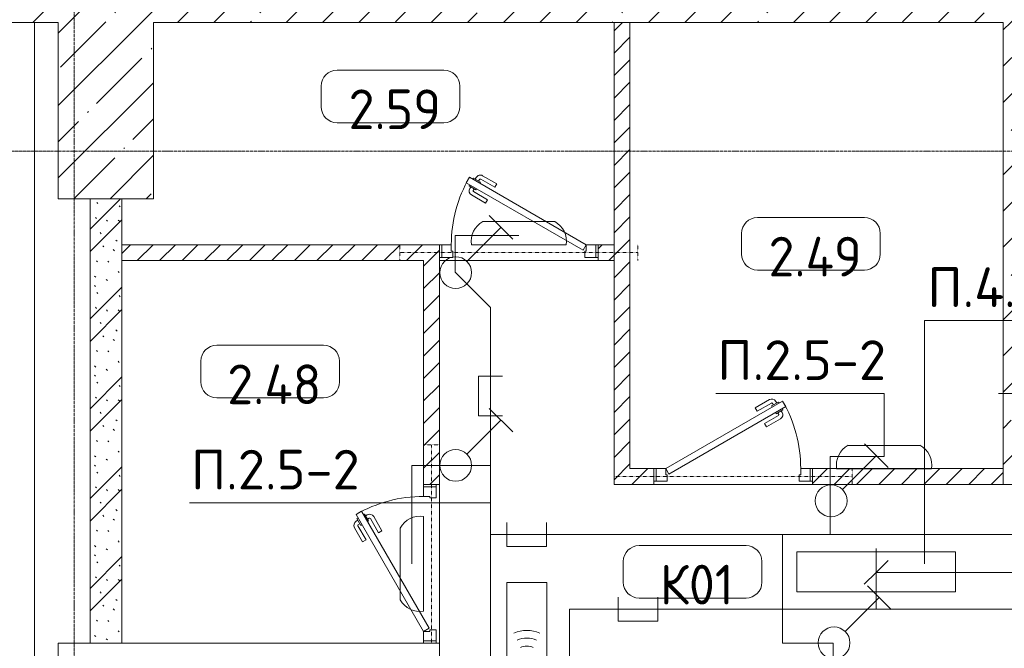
# Model space of a CAD drawing. Header units: millimetres. Extents: x -32229 to 288056, y -13689 to 125138.
# Tile 176 of 193: x 24492 to 30692, y 117118 to 121077. Entities that reach past the tile are written whole.
import ezdxf

# ---------------------------------------------------------------- set-up
doc = ezdxf.new("R2010")
doc.units = ezdxf.units.MM
doc.linetypes.add('3_ Штрих_ 1 х 1 мм', pattern=[2, 1, -1])
doc.linetypes.add('ADSK_Линия сетки', pattern=[25, 20, -2.5, 0, -2.5])
for name, color, linetype, lineweight in [('A-ANNO-DIMS', 7, 'Continuous', 9), ('A-ANNO-DIMS-200', 7, 'Continuous', 9), ('A-ANNO-NOTE', 7, 'Continuous', 18), ('A-AREA-IDEN', 7, 'Continuous', 9), ('A-DETL-THIN', 7, 'Continuous', 9), ('A-DOOR', 7, 'Continuous', 18), ('A-DOOR-FRAM', 7, 'Continuous', 9), ('A-FLOR', 7, 'Continuous', 18), ('A-WALL', 7, 'Continuous', 18), ('A-WALL-PATT', 7, 'Continuous', 40), ('C-PRKG', 7, 'Continuous', 18), ('G-ANNO-TEXT', 7, 'Continuous', 9), ('I-WALL', 7, 'Continuous', 18), ('S-BEAM', 7, 'Continuous', 18), ('S-COLS', 7, 'Continuous', 18), ('S-GRID', 7, 'Continuous', 9)]:
    doc.layers.add(name, color=color, linetype=linetype, lineweight=lineweight)
doc.layers.add('A-DETL', color=7, linetype='Continuous', lineweight=9, true_color=0x00a600)
doc.styles.add('GOST Common_3', font='GOST_Common.ttf', dxfattribs={"width": 0.9, "height": 250})
doc.styles.add('GOST Common_4', font='GOST_Common.ttf', dxfattribs={"height": 250})
doc.styles.add('ISOCPEUR', font='isocpeur.ttf', dxfattribs={"height": 250})
doc.dimstyles.new('ГОСТ_2_5_мм2_1', dxfattribs={"dimscale": 304.8, "dimtxt": 251.428749, "dimasz": 0.492126, "dimexe": 0.492126, "dimexo": 0.656168, "dimgap": 0.098425, "dimtad": 1, "dimdec": 0, "dimdsep": 46, "dimtxsty": 'GOST Common_3', "dimblk1": 'OBLIQUE', "dimblk2": 'OBLIQUE', "dimsah": 1, "dimcen": 0.09, "dimazin": 2, "dimtfac": 1, "dimtdec": 4, "dimtix": 1, "dimtmove": 0, "dimatfit": 3, "dimfxl": 1, "dimtvp": 1, "dimtolj": 1, "dimtzin": 0, "dimarcsym": 2})
pattern_1 = [(45, (0, 0), (-70.71068, 70.71068), [])]
pattern_2 = [(45, (0, 0), (-228.0985, 228.0985), []), (45, (228.1, 0), (-228.0985, 228.0985), [403.225, -80.645, 6.706, -73.939])]

# ---------------------------------------------------------------- blocks, each defined once
blk = doc.blocks.new('АР_Машиноместо - 4900x2400_М__5300х2500_-V74--02 ЭО')
at = {"layer": 'C-PRKG', "color": 253, "lineweight": 13, "true_color": 0xaaaaaa}
blk.add_line((0, 0), (0, -5300), dxfattribs=at)
blk = doc.blocks.new('АР_Дверь однопольная - 1000х2100h_850__Кладовая-4711580--02 ЭО')
at = {"layer": 'A-DOOR', "color": 253, "lineweight": 13, "true_color": 0xaaaaaa}
for p, q in [((-311.1, 475), (-331.1, 440.4)), ((-331.1, 440.4), (405, 15.4)), ((425, 50), (-311.1, 475)), ((405, 15.4), (425, 50))]:
    blk.add_line(p, q, dxfattribs=at)
at = {"layer": 'A-DOOR', "color": 253, "lineweight": 5, "true_color": 0xaaaaaa}
for p, q in [((-289.5, 462.5), (-285.5, 469.4)), ((-285.5, 469.4), (-242.2, 444.4)), ((-274.6, 463.2), (-268.6, 473.6)), ((-253, 450.7), (-247, 461.1)), ((-242.2, 444.4), (-246.2, 437.5)), ((-151.4, 411.7), (-240.2, 462.9)), ((-138.9, 433.3), (-227.7, 484.6)), ((-309.5, 427.9), (-313.5, 420.9)), ((-313.5, 420.9), (-270.2, 395.9)), ((-302.6, 414.7), (-308.7, 404.3)), ((-281, 402.2), (-287, 391.8)), ((-196.4, 333.7), (-285.2, 385)), ((-270.2, 395.9), (-266.2, 402.9)), ((-151.4, 411.7), (-138.9, 433.3)), ((-208.9, 312.1), (-297.7, 363.3)), ((-196.4, 333.7), (-208.9, 312.1))]:
    blk.add_line(p, q, dxfattribs=at)
for centre, radius, start, end in [((425, 50), 850, 150, 180), ((-242.7, 458.6), 30, 60, 150), ((-242.7, 458.6), 4.99, 60, 150), ((-282.7, 389.3), 30, 150, 240), ((-282.7, 389.3), 4.99, 150, 240)]:
    blk.add_arc(centre, radius, start, end, dxfattribs=at)
at = {"layer": 'A-DOOR-FRAM', "color": 253, "lineweight": 13, "true_color": 0xaaaaaa}
for p, q in [((-485, 50), (-500, 50)), ((-425, 50), (-485, 50)), ((-485, 50), (-485, -30)), ((-425, 10), (-425, 50)), ((-415, 10), (-425, 10)), ((-415, -30), (-415, 10)), ((425, 10), (415, 10)), ((415, 10), (415, -30)), ((485, 50), (425, 50)), ((425, 50), (425, 10)), ((485, -30), (485, 50)), ((485, 50), (500, 50)), ((-485, -30), (-500, -30)), ((-485, -30), (-415, -30)), ((415, -30), (485, -30)), ((485, -30), (500, -30))]:
    blk.add_line(p, q, dxfattribs=at)
blk = doc.blocks.new('АР_Дверь однопольная - 1000х2100h_850__Кладовая-4711757--02 ЭО')
at = {"layer": 'A-DOOR', "color": 253, "lineweight": 13, "true_color": 0xaaaaaa}
for p, q in [((311.1, 475), (-425, 50)), ((-405, 15.4), (331.1, 440.4)), ((331.1, 440.4), (311.1, 475)), ((-425, 50), (-405, 15.4))]:
    blk.add_line(p, q, dxfattribs=at)
at = {"layer": 'A-DOOR', "color": 253, "lineweight": 5, "true_color": 0xaaaaaa}
for p, q in [((138.9, 433.3), (227.7, 484.6)), ((151.4, 411.7), (240.2, 462.9)), ((285.5, 469.4), (242.2, 444.4)), ((242.2, 444.4), (246.2, 437.5)), ((253, 450.7), (247, 461.1)), ((274.6, 463.2), (268.6, 473.6)), ((289.5, 462.5), (285.5, 469.4)), ((151.4, 411.7), (138.9, 433.3)), ((196.4, 333.7), (285.2, 385)), ((270.2, 395.9), (266.2, 402.9)), ((313.5, 420.9), (270.2, 395.9)), ((281, 402.2), (287, 391.8)), ((302.6, 414.7), (308.7, 404.3)), ((309.5, 427.9), (313.5, 420.9)), ((196.4, 333.7), (208.9, 312.1)), ((208.9, 312.1), (297.7, 363.3))]:
    blk.add_line(p, q, dxfattribs=at)
for centre, radius, start, end in [((242.7, 458.6), 30, 30, 120), ((242.7, 458.6), 4.99, 30, 120), ((-425, 50), 850, 360, 30), ((282.7, 389.3), 4.99, 300, 30), ((282.7, 389.3), 30, 300, 30)]:
    blk.add_arc(centre, radius, start, end, dxfattribs=at)
at = {"layer": 'A-DOOR-FRAM', "color": 253, "lineweight": 13, "true_color": 0xaaaaaa}
for p, q in [((-485, 50), (-500, 50)), ((-425, 50), (-485, 50)), ((-485, 50), (-485, -30)), ((-425, 10), (-425, 50)), ((-415, 10), (-425, 10)), ((-415, -30), (-415, 10)), ((425, 10), (415, 10)), ((415, 10), (415, -30)), ((485, 50), (425, 50)), ((425, 50), (425, 10)), ((485, -30), (485, 50)), ((485, 50), (500, 50)), ((-485, -30), (-500, -30)), ((-485, -30), (-415, -30)), ((415, -30), (485, -30)), ((485, -30), (500, -30))]:
    blk.add_line(p, q, dxfattribs=at)
blk = doc.blocks.new('АР_Дверь однопольная - 1000х2100h_850__Кладовая-4627048--02 ЭО')
at = {"layer": 'A-DOOR', "color": 253, "lineweight": 13, "true_color": 0xaaaaaa}
for p, q in [((311.1, 475), (-425, 50)), ((-405, 15.4), (331.1, 440.4)), ((331.1, 440.4), (311.1, 475)), ((-425, 50), (-405, 15.4))]:
    blk.add_line(p, q, dxfattribs=at)
at = {"layer": 'A-DOOR', "color": 253, "lineweight": 5, "true_color": 0xaaaaaa}
for p, q in [((138.9, 433.3), (227.7, 484.6)), ((151.4, 411.7), (240.2, 462.9)), ((285.5, 469.4), (242.2, 444.4)), ((242.2, 444.4), (246.2, 437.5)), ((253, 450.7), (247, 461.1)), ((274.6, 463.2), (268.6, 473.6)), ((289.5, 462.5), (285.5, 469.4)), ((151.4, 411.7), (138.9, 433.3)), ((196.4, 333.7), (285.2, 385)), ((270.2, 395.9), (266.2, 402.9)), ((313.5, 420.9), (270.2, 395.9)), ((281, 402.2), (287, 391.8)), ((302.6, 414.7), (308.7, 404.3)), ((309.5, 427.9), (313.5, 420.9)), ((196.4, 333.7), (208.9, 312.1)), ((208.9, 312.1), (297.7, 363.3))]:
    blk.add_line(p, q, dxfattribs=at)
for centre, radius, start, end in [((242.7, 458.6), 30, 30, 120), ((242.7, 458.6), 4.99, 30, 120), ((-425, 50), 850, 360, 30), ((282.7, 389.3), 4.99, 300, 30), ((282.7, 389.3), 30, 300, 30)]:
    blk.add_arc(centre, radius, start, end, dxfattribs=at)
at = {"layer": 'A-DOOR-FRAM', "color": 253, "lineweight": 13, "true_color": 0xaaaaaa}
for p, q in [((-485, 50), (-500, 50)), ((-425, 50), (-485, 50)), ((-485, 50), (-485, -30)), ((-425, 10), (-425, 50)), ((-415, 10), (-425, 10)), ((-415, -30), (-415, 10)), ((425, 10), (415, 10)), ((415, 10), (415, -30)), ((485, 50), (425, 50)), ((425, 50), (425, 10)), ((485, -30), (485, 50)), ((485, 50), (500, 50)), ((-485, -30), (-500, -30)), ((-485, -30), (-415, -30)), ((415, -30), (485, -30)), ((485, -30), (500, -30))]:
    blk.add_line(p, q, dxfattribs=at)
blk = doc.blocks.new('АР_Перемычка - 100_Уx1_75x5__Оп_0_125x80x5_-250-6145371--02 ЭО')
at = {"layer": 'S-BEAM', "color": 9, "linetype": '3_ Штрих_ 1 х 1 мм', "lineweight": 15, "true_color": 0xc4c4c4}
for p, q in [((-500, 50), (-500, -50)), ((750, 50), (750, -50)), ((-500, 0), (750, 0))]:
    blk.add_line(p, q, dxfattribs=at)
blk = doc.blocks.new('АР_Перемычка - 100_Уx1_75x5__250-250-6683530--02 ЭО')
at = {"layer": 'S-BEAM', "color": 9, "linetype": '3_ Штрих_ 1 х 1 мм', "lineweight": 15, "true_color": 0xc4c4c4}
for p, q in [((-750, 50), (-750, -50)), ((750, 50), (750, -50)), ((-750, 0), (750, 0))]:
    blk.add_line(p, q, dxfattribs=at)
blk = doc.blocks.new('Наметкина 10_РД_АР_П_rvt-1--02 ЭО')
at = {"layer": 'A-WALL-PATT', "lineweight": 5, "true_color": 0xaaaaaa}
h = blk.add_hatch(dxfattribs=at)
h.set_pattern_fill('FP_3', color=253, style=0, pattern_type=2)
h.set_pattern_definition(pattern_2)
h.paths.add_polyline_path([(24735.3, 121060), (24735.3, 121360), (22735.3, 121360), (22735.3, 121060), (23051.2, 121060)])
h = blk.add_hatch(dxfattribs=at)
h.set_pattern_fill('FP_3', color=253, style=0, pattern_type=2)
h.set_pattern_definition(pattern_2)
h.paths.add_polyline_path([(33450.1, 121060), (43535.3, 121060), (43535.3, 121360), (24735.3, 121360), (24735.3, 121060), (28250.6, 121060)])
h = blk.add_hatch(dxfattribs=at)
h.set_pattern_fill('FP_2', color=253, style=0, pattern_type=2)
h.set_pattern_definition(pattern_1)
h.paths.add_polyline_path([(28335.3, 118150), (28335.3, 121060), (28235.3, 121060), (28235.3, 118150), (28250.6, 118150)])
h = blk.add_hatch(dxfattribs=at)
h.set_pattern_fill('FP_1', color=253, style=0, pattern_type=2)
h.set_pattern_definition([(135, (300.56, 377.28), (-565.6854, 6e-14), [10, -790]), (135, (349.8, 474.73), (-565.6854, 6e-14), [10, -790]), (135, (423.93, 473.06), (-565.6854, 6e-14), [10, -790]), (135, (229.92, 447.9), (-565.6854, 6e-14), [10, -790]), (135, (155.08, 447.9), (-565.6854, 6e-14), [10, -790]), (135, (114.9, 369.03), (-565.6854, 6e-14), [10, -790]), (135, (132.43, 285.8), (-565.6854, 6e-14), [10, -790]), (135, (214.66, 322), (-565.6854, 6e-14), [10, -790]), (135, (198.16, 261.88), (-565.6854, 6e-14), [10, -790]), (135, (45.2, 272.9), (-565.6854, 6e-14), [10, -790]), (135, (42.32, 336.16), (-565.6854, 6e-14), [10, -790]), (135, (92.26, 192.24), (-565.6854, 6e-14), [10, -790]), (135, (7.07, 149.2), (-565.6854, 6e-14), [10, -790]), (135, (80.6, 95.1), (-565.6854, 6e-14), [10, -790]), (135, (79.53, 36.94), (-565.6854, 6e-14), [10, -790]), (135, (153.87, 74.56), (-565.6854, 6e-14), [10, -790]), (135, (228.35, 124.8), (-565.6854, 6e-14), [10, -790]), (135, (279.75, 180.4), (-565.6854, 6e-14), [10, -790]), (135, (282.9, 31.63), (-565.6854, 6e-14), [10, -790]), (135, (377.38, 53.45), (-565.6854, 6e-14), [10, -790]), (135, (352.28, 102.7), (-565.6854, 6e-14), [10, -790]), (135, (354.05, 0), (-565.6854, 6e-14), [10, -790]), (135, (553.23, 16.45), (-565.6854, 6e-14), [10, -790]), (135, (542.38, 63.45), (-565.6854, 6e-14), [10, -790]), (135, (536.58, 239.3), (-565.6854, 6e-14), [10, -790]), (135, (475.85, 203.9), (-565.6854, 6e-14), [10, -790]), (135, (475.85, 316.54), (-565.6854, 6e-14), [10, -790]), (135, (520.8, 408.7), (-565.6854, 6e-14), [10, -790]), (135, (551.1, 470.8), (-565.6854, 6e-14), [10, -790]), (135, (235.25, 537.93), (-565.6854, 6e-14), [10, -790]), (135, (407.25, 547.65), (-565.6854, 6e-14), [10, -790]), (135, (94.5, 558.6), (-565.6854, 6e-14), [10, -790]), (135, (46.4, 532.3), (-565.6854, 6e-14), [10, -790]), (135, (85.56, 465.04), (-565.6854, 6e-14), [10, -790]), (135, (355.53, 181.14), (-565.6854, 6e-14), [10, -790]), (135, (362.23, 243.6), (-565.6854, 6e-14), [10, -790]), (135, (413.45, 344.1), (-565.6854, 6e-14), [10, -790]), (135, (286.3, 273.25), (-565.6854, 6e-14), [10, -790]), (135, (423.02, 263.72), (-565.6854, 6e-14), [10, -790]), (135, (162.94, 190.2), (-565.6854, 6e-14), [10, -790]), (135, (470.25, 120.93), (-565.6854, 6e-14), [10, -790]), (135, (484.48, 9.78), (-565.6854, 6e-14), [10, -790]), (45, (0, 212.13), (-565.6854, 0), []), (45, (212.13, 0), (-565.6854, 0), []), (45, (353.55, 0), (-565.6854, 0), []), (45, (0, 353.55), (-565.6854, 0), [])])
h.paths.add_polyline_path([(25135.3, 117150), (25135.3, 119950), (24935.3, 119950), (24935.3, 117150)])
h = blk.add_hatch(dxfattribs=at)
h.set_pattern_fill('FP_2', color=253, style=0, pattern_type=2)
h.set_pattern_definition(pattern_1)
h.paths.add_polyline_path([(28235.3, 119560), (28235.3, 119660), (28135.3, 119660), (28135.3, 119560)])
h.paths.add_polyline_path([(25135.3, 119560), (27135.3, 119560), (27135.3, 119660), (25135.3, 119660)])
h = blk.add_hatch(dxfattribs=at)
h.set_pattern_fill('FP_2', color=253, style=0, pattern_type=2)
h.set_pattern_definition(pattern_1)
h.paths.add_polyline_path([(27135.3, 118150), (27135.3, 119560), (27035.3, 119560), (27035.3, 118150)])
h = blk.add_hatch(dxfattribs=at)
h.set_pattern_fill('FP_2', color=253, style=0, pattern_type=2)
h.set_pattern_definition(pattern_1)
h.paths.add_polyline_path([(29550.5, 118150), (30685.3, 118150), (30685.3, 118250), (29485.3, 118250), (29485.3, 118150)])
h.paths.add_polyline_path([(28485.3, 118150), (28485.3, 118250), (28335.3, 118250), (28335.3, 118150)])
at = {"layer": 'S-COLS', "lineweight": 5, "true_color": 0xaaaaaa}
h = blk.add_hatch(dxfattribs=at)
h.set_pattern_fill('FP_3', color=253, style=0, pattern_type=2)
h.set_pattern_definition(pattern_2)
h.paths.add_polyline_path([(25335.3, 119950), (25335.3, 121060), (24735.3, 121060), (24735.3, 119950)])
h = blk.add_hatch(dxfattribs=at)
h.set_pattern_fill('FP_3', color=253, style=0, pattern_type=2)
h.set_pattern_definition(pattern_2)
h.paths.add_polyline_path([(30685.3, 118150), (31085.3, 118150), (31085.3, 121060), (30685.3, 121060), (30685.3, 118721.2)])
at = {"layer": 'A-FLOR', "color": 253, "lineweight": 13, "true_color": 0xaaaaaa}
for p, q in [((28135.3, 119560), (27135.3, 119560)), ((27135.3, 119560), (28135.3, 119560)), ((27135.3, 118150), (27135.3, 117150)), ((27135.3, 117150), (27135.3, 118150)), ((29485.3, 118150), (28485.3, 118150)), ((28485.3, 118150), (29485.3, 118150))]:
    blk.add_line(p, q, dxfattribs=at)
at = {"layer": 'A-WALL', "color": 253, "lineweight": 13, "true_color": 0xaaaaaa}
for p, q in [((22735.3, 121060), (24735.3, 121060)), ((25335.3, 121060), (30685.3, 121060))]:
    blk.add_line(p, q, dxfattribs=at)
at = {"layer": 'I-WALL', "color": 253, "lineweight": 13, "true_color": 0xaaaaaa}
for p, q in [((28235.3, 121060), (28235.3, 118150)), ((28335.3, 121060), (28235.3, 121060)), ((28335.3, 118250), (28335.3, 121060)), ((24935.3, 119950), (24935.3, 117150)), ((25135.3, 119950), (24935.3, 119950)), ((25135.3, 117150), (25135.3, 119950)), ((27135.3, 119660), (25135.3, 119660)), ((25135.3, 119660), (25135.3, 119560)), ((27135.3, 119560), (27135.3, 119660)), ((28235.3, 119660), (28135.3, 119660)), ((28135.3, 119660), (28135.3, 119560)), ((28235.3, 119560), (28235.3, 119660)), ((25135.3, 119560), (27035.3, 119560)), ((27035.3, 119560), (27035.3, 118150)), ((27135.3, 118150), (27135.3, 119560)), ((28135.3, 119560), (28235.3, 119560)), ((28485.3, 118250), (28335.3, 118250)), ((28485.3, 118150), (28485.3, 118250)), ((30685.3, 118250), (29485.3, 118250)), ((29485.3, 118250), (29485.3, 118150)), ((30685.3, 118150), (30685.3, 118250)), ((27035.3, 118150), (27135.3, 118150)), ((28235.3, 118150), (28335.3, 118150)), ((28335.3, 118150), (28485.3, 118150)), ((29485.3, 118150), (30685.3, 118150)), ((24935.3, 117150), (25135.3, 117150))]:
    blk.add_line(p, q, dxfattribs=at)
at = {"layer": 'S-COLS', "color": 253, "lineweight": 15, "true_color": 0xaaaaaa}
for p, q in [((24735.3, 121060), (24735.3, 119950)), ((25335.3, 119950), (25335.3, 121060)), ((30685.3, 121060), (30685.3, 118150)), ((24735.3, 119950), (25335.3, 119950)), ((30685.3, 118150), (31085.3, 118150)), ((27135.3, 117150), (24735.3, 117150)), ((24735.3, 117150), (24735.3, 116750)), ((27135.3, 116750), (27135.3, 117150))]:
    blk.add_line(p, q, dxfattribs=at)
at = {"layer": 'A-DOOR', "color": 253, "lineweight": 13, "true_color": 0xaaaaaa}
for name, p in [('АР_Дверь однопольная - 1000х2100h_850__Кладовая-4711580--02 ЭО', (27635.3, 119610)), ('АР_Дверь однопольная - 1000х2100h_850__Кладовая-4627048--02 ЭО', (28985.3, 118200))]:
    blk.add_blockref(name, p, dxfattribs=at)
at = {"layer": 'A-DOOR', "color": 253, "lineweight": 13, "true_color": 0xaaaaaa, "rotation": 90.0000000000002}
blk.add_blockref('АР_Дверь однопольная - 1000х2100h_850__Кладовая-4711757--02 ЭО', (27085.3, 117650), dxfattribs=at)
at = {"layer": 'C-PRKG', "color": 253, "lineweight": 13, "true_color": 0xaaaaaa, "rotation": 180}
blk.add_blockref('АР_Машиноместо - 4900x2400_М__5300х2500_-V74--02 ЭО', (24585.3, 115760), dxfattribs=at)
at = {"layer": 'S-BEAM', "color": 253, "lineweight": 13, "true_color": 0xaaaaaa}
for p in [(27635.3, 119610), (28985.3, 118200)]:
    blk.add_blockref('АР_Перемычка - 100_Уx1_75x5__250-250-6683530--02 ЭО', p, dxfattribs=at)
at = {"layer": 'S-BEAM', "color": 253, "lineweight": 13, "true_color": 0xaaaaaa, "rotation": 90.0000000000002}
blk.add_blockref('АР_Перемычка - 100_Уx1_75x5__Оп_0_125x80x5_-250-6145371--02 ЭО', (27085.3, 117650), dxfattribs=at)
blk = doc.blocks.new('Марка помещения 2 - Марка помещения 2-1605974--02 ЭО')
at = {"layer": 'A-AREA-IDEN', "color": 253, "true_color": 0xaaaaaa}
for p, q in [((-1.797, 0.841), (1.569, 0.841)), ((-2.297, -0.309), (-2.297, 0.341)), ((2.069, 0.341), (2.069, -0.309)), ((1.569, -0.809), (-1.797, -0.809))]:
    blk.add_line(p, q, dxfattribs=at)
for centre, start, end in [((-1.797, 0.341), 90, 180), ((1.569, 0.341), 0, 90), ((-1.797, -0.309), 180, 270), ((1.569, -0.309), 270, 360)]:
    blk.add_arc(centre, 0.5, start, end, dxfattribs=at)
blk = doc.blocks.new('DIMBLOCK309--02 ЭО')
at = {"layer": 'A-ANNO-DIMS-200'}
for p, q in [((29885.7, 117502.6), (29885.7, 117746.5)), ((34885.7, 117502.6), (34885.7, 117746.5)), ((29885.7, 117596.5), (29960.7, 117671.5)), ((34885.7, 117596.5), (34960.7, 117671.5)), ((29885.7, 117596.5), (29810.7, 117521.5)), ((29885.7, 117596.5), (34885.7, 117596.5)), ((29885.7, 117596.5), (29885.7, 117502.6)), ((34885.7, 117596.5), (34810.7, 117521.5)), ((34885.7, 117596.5), (34885.7, 117502.6))]:
    blk.add_line(p, q, dxfattribs=at)
at = {"layer": 'A-ANNO-DIMS-200', "color": 0, "insert": (32070.4, 117953.2), "char_height": 250, "width": 756.843, "attachment_point": 1, "line_spacing_factor": 1.022761, "style": 'GOST Common_3'}
blk.add_mtext('5000', dxfattribs=at)
blk = doc.blocks.new('_Oblique')
at = {"color": 0, "linetype": 'ByBlock', "lineweight": -2}
blk.add_line((-0.5, -0.5), (0.5, 0.5), dxfattribs=at)

msp = doc.modelspace()

# ---------------------------------------------------------------- linework, layer by layer
at = {"layer": 'A-ANNO-NOTE', "color": 5, "lineweight": 9, "true_color": 0x0000ff}
for p, q in [((27409.4, 119806.5), (27861.2, 119806.5)), ((27448.8, 119843.3), (27597, 119695.1)), ((27308.8, 119555.1), (27522.9, 119769.2)), ((27933.9, 119659.2), (27336.7, 119659.2)), ((27448.8, 118628.9), (27597, 118480.7)), ((27308.8, 118340.7), (27522.9, 118554.8)), ((29709.4, 118396.5), (30161.2, 118396.5)), ((29812.6, 118406.1), (29960.8, 118257.9)), ((29672.6, 118117.9), (29886.7, 118332)), ((30233.9, 118249.2), (29636.7, 118249.2)), ((27036.1, 117948.6), (27036.1, 117351.4)), ((26888.8, 117424.1), (26888.8, 117875.9)), ((27559.6, 116532.6), (27559.6, 117532.6)), ((27559.6, 117532.6), (27812.2, 117532.6)), ((27812.2, 117532.6), (27812.2, 116532.6)), ((29831, 117511.7), (29979.2, 117363.5)), ((29691, 117223.5), (29905.1, 117437.6))]:
    msp.add_line(p, q, dxfattribs=at)
at = {"layer": 'A-ANNO-NOTE', "color": 1, "lineweight": 9, "true_color": 0xff0000}
for p, q in [((29385.7, 117473.7), (29385.7, 117726.3)), ((29385.7, 117726.3), (30385.7, 117726.3)), ((30385.7, 117726.3), (30385.7, 117473.7)), ((30385.7, 117473.7), (29385.7, 117473.7))]:
    msp.add_line(p, q, dxfattribs=at)
at = {"layer": 'A-ANNO-NOTE', "color": 5, "lineweight": 9, "true_color": 0x0000ff}
for centre in [(27238.1, 119484.4), (27238.1, 118270), (29601.9, 118047.2), (29620.3, 117152.8)]:
    msp.add_circle(centre, 100, dxfattribs=at)
for centre, radius, start, end in [((27477.7, 119681.3), 142.7, 118.57912, 188.90992), ((27792.9, 119681.3), 142.7, 351.09008, 61.42088), ((29777.7, 118271.3), 142.7, 118.57912, 188.90992), ((30092.9, 118271.3), 142.7, 351.09008, 61.42088), ((27014, 117807.6), 142.7, 81.09008, 151.42088), ((27014, 117492.4), 142.7, 208.57912, 278.90992), ((27686, 117031.7), 199.6, 66, 114), ((27686, 117031.7), 151.5, 66, 114), ((27686, 117031.7), 99.8, 66, 114)]:
    msp.add_arc(centre, radius, start, end, dxfattribs=at)
at = {"layer": 'A-DETL', "color": 5, "true_color": 0x0000ff}
for p, q in [((27235.3, 119718.5), (27635.3, 119718.5)), ((27235.3, 119487.1), (27235.3, 119718.5)), ((27457.4, 119265), (27235.3, 119487.1)), ((27457.4, 114785), (27457.4, 119265)), ((27532.4, 118832.6), (27382.4, 118832.6)), ((27382.4, 118832.6), (27382.4, 118582.6)), ((27382.4, 118582.6), (27532.4, 118582.6)), ((29935.3, 118325.3), (29595.3, 118325.3)), ((29595.3, 117835.5), (29595.3, 118325.3)), ((26962.4, 117650), (26962.4, 118270)), ((26962.4, 118270), (27457.4, 118270)), ((27559.2, 117910.5), (27559.2, 117760.5)), ((27809.2, 117760.5), (27809.2, 117910.5)), ((36057.4, 117835.5), (27457.4, 117835.5)), ((29295.3, 117835.5), (29295.3, 117150)), ((27559.2, 117760.5), (27809.2, 117760.5)), ((29615.3, 117150), (29295.3, 117150)), ((29615.3, 116884.1), (29615.3, 117150))]:
    msp.add_line(p, q, dxfattribs=at)
at = {"layer": 'A-DETL', "color": 1, "true_color": 0xff0000}
for p, q in [((29885.7, 117596.5), (29885.7, 117365)), ((28260.7, 117440), (28260.7, 117290)), ((28510.7, 117290), (28510.7, 117440)), ((27955.4, 114139.9), (27955.4, 117365)), ((27955.4, 117365), (37275.4, 117365)), ((28260.7, 117290), (28510.7, 117290))]:
    msp.add_line(p, q, dxfattribs=at)
at = {"layer": 'A-DETL-THIN'}
for p, q in [((31393.3, 119182.7), (30190.5, 119182.7)), ((30190.5, 119182.7), (30190.5, 117650)), ((28875.3, 118723.4), (29935.3, 118723.4)), ((29935.3, 118723.4), (29935.3, 118325.3)), ((30655.3, 118723.4), (31715.3, 118723.4)), ((25560.9, 118033.8), (27457.4, 118033.8))]:
    msp.add_line(p, q, dxfattribs=at)
at = {"layer": 'S-GRID', "color": 253, "linetype": 'ADSK_Линия сетки', "true_color": 0xaaaaaa}
for p, q in [((24835.3, -12088.9), (24835.3, 125138.4)), ((131381.2, 120250), (-30593.4, 120250))]:
    msp.add_line(p, q, dxfattribs=at)

# ---------------------------------------------------------------- block references
at = {"lineweight": 5}
msp.add_blockref('Наметкина 10_РД_АР_П_rvt-1--02 ЭО', (0, 0), dxfattribs=at)
at = {"layer": 'A-AREA-IDEN', "color": 253, "true_color": 0xaaaaaa, "xscale": 199.9999999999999, "yscale": 199.9999999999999, "zscale": 199.9999999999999}
for p in [(26850.2, 120590.4), (29497.9, 119662.5), (26092.2, 118858.3), (28752.7, 117596.7)]:
    msp.add_blockref('Марка помещения 2 - Марка помещения 2-1605974--02 ЭО', p, dxfattribs=at)

# ---------------------------------------------------------------- texts
at = {"layer": 'A-AREA-IDEN', "color": 253, "true_color": 0xaaaaaa, "char_height": 250, "attachment_point": 5, "line_spacing_factor": 1.022766, "style": 'GOST Common_4'}
for s, insert, width in [('\\pt100,200,300,400,500,600,700,800,900,1000,1100,1200,1300,1400,1500,1600,1700,1800,1900,2000,2100,2200,2300,2400,2500,2600,2700,2800,2900,3000,3100,3200;2.59', (26854.7, 120512.9), 648), ('\\pt100,200,300,400,500,600,700,800,900,1000,1100,1200,1300,1400,1500,1600,1700,1800,1900,2000,2100,2200,2300,2400,2500,2600,2700,2800,2900,3000,3100,3200;2.49', (29501.4, 119585), 662), ('\\pt100,200,300,400,500,600,700,800,900,1000,1100,1200,1300,1400,1500,1600,1700,1800,1900,2000,2100,2200,2300,2400,2500,2600,2700,2800,2900,3000,3100,3200;2.48', (26095.7, 118780.8), 662), ('\\pt100,200,300,400,500,600,700,800,900,1000,1100,1200,1300,1400,1500,1600,1700,1800,1900,2000,2100,2200,2300,2400,2500,2600,2700,2800,2900,3000,3100,3200;К01', (28756.2, 117519.3), 530)]:
    msp.add_mtext(s, dxfattribs=dict(at, insert=insert, width=width))
at = {"layer": 'G-ANNO-TEXT', "char_height": 250, "attachment_point": 1, "line_spacing_factor": 1.139951, "style": 'ISOCPEUR'}
for s, insert, width in [('\\pt600,1200,1800,2400,3000,3600,4200,4800,5400,6000,6600,7200,7800,8400,9000,9600,10200,10800,11400,12000,12600,13200,13800,14400,15000,15600,16200,16800,17400,18000,18600,19200;П.4.2-22', (30207.8, 119517.4), 1270.58), ('\\pt600,1200,1800,2400,3000,3600,4200,4800,5400,6000,6600,7200,7800,8400,9000,9600,10200,10800,11400,12000,12600,13200,13800,14400,15000,15600,16200,16800,17400,18000,18600,19200;П.2.5-2', (28885.2, 119058.1), 1068.58), ('\\pt600,1200,1800,2400,3000,3600,4200,4800,5400,6000,6600,7200,7800,8400,9000,9600,10200,10800,11400,12000,12600,13200,13800,14400,15000,15600,16200,16800,17400,18000,18600,19200;П.2.5-2', (25570.8, 118368.5), 1068.58)]:
    msp.add_mtext(s, dxfattribs=dict(at, insert=insert, width=width))

# ---------------------------------------------------------------- dimensions: what is measured, and where the dimension line sits
at = {"layer": 'A-ANNO-DIMS'}
dim = msp.add_linear_dim(base=(34885.7, 117596.5), p1=(29885.7, 117702.6), p2=(34885.7, 117702.6), dimstyle='ГОСТ_2_5_мм2_1', override={"dimpost": '<>', "dimfxl": 5000}, dxfattribs=at)
dim.commit()
dim.dimension.update_dxf_attribs({"geometry": 'DIMBLOCK309--02 ЭО', "text_midpoint": (32385.7, 117751.5)})

doc.saveas('drawing.dxf')
